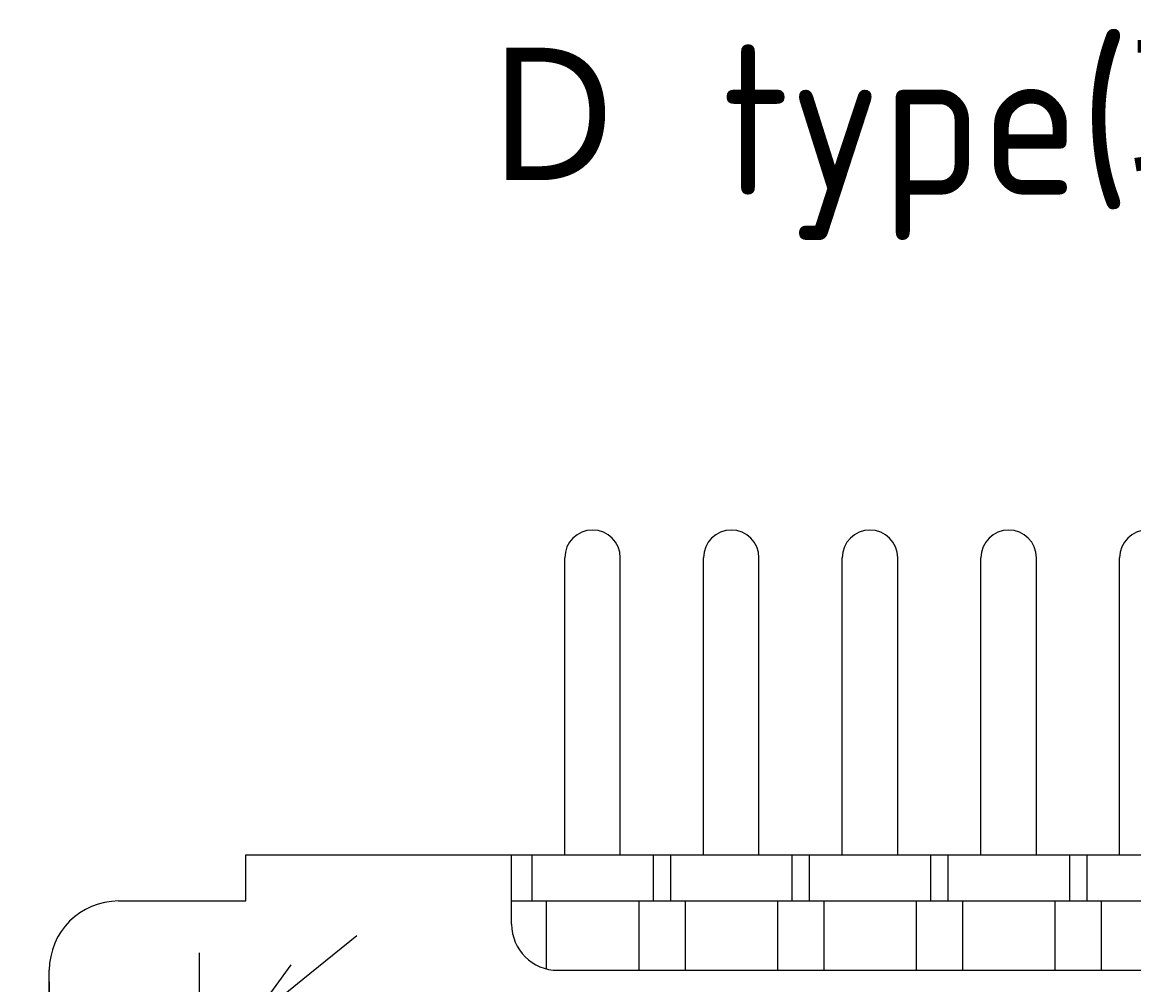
# Model space of a CAD drawing. Extents: x -74 to 312, y 149 to 285.
# Tile 9 of 12: x 92 to 140, y 244 to 285. Entities that reach past the tile are written whole.
import ezdxf

# ---------------------------------------------------------------- set-up
doc = ezdxf.new("R2010")
doc.units = 0
doc.header["$LTSCALE"] = 0.2
doc.linetypes.add('CENTER', pattern=[50.8, 31.75, -6.35, 6.35, -6.35])
doc.layers.get('0').update_dxf_attribs({"linetype": 'CONTINUOUS'})
doc.layers.get('DEFPOINTS').update_dxf_attribs({"linetype": 'CONTINUOUS'})
doc.layers.add('18-0-CON', color=3, linetype='CONTINUOUS')
doc.styles.add('DIMENSION', font='isocp.shx', dxfattribs={"bigfont": 'bigfont.shx'})
doc.styles.get("Standard").update_dxf_attribs({"font": 'isocp.shx', "bigfont": 'bigfont.shx'})
doc.dimstyles.get("Standard").update_dxf_attribs({"dimtxt": 0.18, "dimasz": 0.18, "dimexe": 0.18, "dimexo": 0.0625, "dimgap": 0.09, "dimtad": 0, "dimtih": 1, "dimtoh": 1, "dimzin": 0, "dimcen": 0.09, "dimazin": 3, "dimtfac": 1, "dimtofl": 0, "dimtmove": 0, "dimatfit": 3})

# ---------------------------------------------------------------- blocks, each defined once
blk = doc.blocks.new('*U95')
at = {"color": 0}
blk.add_text('Ｄ type(取付部キリ穴)', height=6.5, dxfattribs=at).set_placement((111.479, 277.968))
blk = doc.blocks.new('_OPEN30')
at = {"color": 0, "linetype": 'BYBLOCK'}
for p, q in [((-1, 0.268), (0, 0)), ((0, 0), (-1, -0.268)), ((0, 0), (-1, 0))]:
    blk.add_line(p, q, dxfattribs=at)
blk = doc.blocks.new('*U29')
at = {"color": 0, "style": 'DIMENSION'}
blk.add_text('113', height=4.5, dxfattribs=at).set_placement((145.881, 195.5))
blk = doc.blocks.new('*D28')
at = {"color": 0}
for p, q in [((93.299, 243.903), (93.299, 193)), ((206.299, 235.903), (206.299, 193)), ((96.299, 195), (203.299, 195))]:
    blk.add_line(p, q, dxfattribs=at)
at = {"layer": 'DEFPOINTS', "color": 0}
for p in [(93.299, 244.403), (206.299, 236.403), (206.299, 195)]:
    blk.add_point(p, dxfattribs=at)
at = {"color": 0, "xscale": 3, "yscale": 3, "zscale": 3, "rotation": 180}
blk.add_blockref('_OPEN30', (93.299, 195), dxfattribs=at)
at = {"color": 0, "xscale": 3, "yscale": 3, "zscale": 3}
blk.add_blockref('_OPEN30', (206.299, 195), dxfattribs=at)
at = {"layer": '18-0-CON'}
blk.add_blockref('*U29', (0, 0), dxfattribs=at)
blk = doc.blocks.new('*U39')
at = {"color": 0, "style": 'DIMENSION'}
blk.add_text('∅5.5', height=4.5, rotation=38.9889, dxfattribs=at).set_placement((81.418, 226.167))
blk = doc.blocks.new('*D38')
at = {"color": 0}
for p, q in [((104.268, 244.02), (106.6, 245.908)), ((101.936, 242.133), (97.662, 238.672)), ((81.869, 225.889), (95.33, 236.785))]:
    blk.add_line(p, q, dxfattribs=at)
at = {"layer": 'DEFPOINTS', "color": 0}
for p in [(101.936, 242.133), (97.662, 238.672)]:
    blk.add_point(p, dxfattribs=at)
at = {"color": 0, "xscale": 3, "yscale": 3, "zscale": 3}
for p, rotation in [((101.936, 242.133), 218.9889050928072), ((97.662, 238.672), 38.98890509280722)]:
    blk.add_blockref('_OPEN30', p, dxfattribs=dict(at, rotation=rotation))
at = {"layer": '18-0-CON'}
blk.add_blockref('*U39', (0, 0), dxfattribs=at)

msp = doc.modelspace()

# ---------------------------------------------------------------- linework, layer by layer
for p, q in [((115.599, 249.403), (115.599, 262.253)), ((117.999, 249.403), (117.999, 262.253)), ((121.599, 249.403), (121.599, 262.253)), ((123.999, 249.403), (123.999, 262.253)), ((127.599, 249.403), (127.599, 262.253)), ((129.999, 249.403), (129.999, 262.253)), ((133.599, 249.403), (133.599, 262.253)), ((135.999, 249.403), (135.999, 262.253)), ((139.599, 249.403), (139.599, 262.253)), ((101.799, 247.403), (101.799, 249.403)), ((101.799, 249.403), (149.799, 249.403)), ((113.299, 246.403), (113.299, 249.403)), ((114.174, 249.403), (114.174, 247.403)), ((119.424, 249.403), (119.424, 247.403)), ((120.174, 249.403), (120.174, 247.403)), ((125.424, 249.403), (125.424, 247.403)), ((126.174, 249.403), (126.174, 247.403)), ((131.424, 249.403), (131.424, 247.403)), ((132.174, 249.403), (132.174, 247.403)), ((137.424, 249.403), (137.424, 247.403)), ((138.174, 249.403), (138.174, 247.403)), ((96.299, 247.403), (101.799, 247.403)), ((113.299, 247.403), (149.799, 247.403)), ((114.799, 247.403), (114.799, 244.466)), ((118.799, 247.403), (118.799, 244.403)), ((120.799, 247.403), (120.799, 244.403)), ((124.799, 247.403), (124.799, 244.403)), ((126.799, 247.403), (126.799, 244.403)), ((130.799, 247.403), (130.799, 244.403)), ((132.799, 247.403), (132.799, 244.403)), ((136.799, 247.403), (136.799, 244.403)), ((138.799, 247.403), (138.799, 244.403)), ((93.299, 240.403), (93.299, 244.403)), ((115.299, 244.403), (149.799, 244.403))]:
    msp.add_line(p, q)
at = {"color": 0, "linetype": 'CENTER'}
msp.add_line((99.799, 240.403), (99.799, 245.153), dxfattribs=at)
for centre, radius, start, end in [((116.799, 262.253), 1.2, 0, 180), ((122.799, 262.253), 1.2, 0, 180), ((128.799, 262.253), 1.2, 0, 180), ((134.799, 262.253), 1.2, 0, 180), ((140.799, 262.253), 1.2, 0, 180), ((96.299, 244.403), 3, 90, 180), ((115.299, 246.403), 2, 180, 270)]:
    msp.add_arc(centre, radius, start, end)

# ---------------------------------------------------------------- block references
msp.add_blockref('*U95', (0, 0))

# ---------------------------------------------------------------- dimensions: what is measured, and where the dimension line sits
at = {"color": 0}
dim = msp.add_diameter_dim_2p(p1=(101.936, 242.133), p2=(97.662, 238.672), dimstyle='Standard', override={"dimscale": 1, "dimclrd": 0, "dimclrt": 0, "dimtol": 0, "dimtp": 0.1, "dimtm": 0}, dxfattribs=at)
dim.commit()
dim.dimension.update_dxf_attribs({"geometry": '*D38', "text_midpoint": (86.352, 229.518), "dimtype": 131})
dim = msp.add_linear_dim(base=(206.299, 195), p1=(93.299, 244.403), p2=(206.299, 236.403), dimstyle='Standard', override={"dimscale": 1, "dimclrd": 0, "dimclre": 0, "dimclrt": 0, "dimtol": 0, "dimtp": 0.1, "dimtm": 0}, dxfattribs=at)
dim.commit()
dim.dimension.update_dxf_attribs({"geometry": '*D28', "text_midpoint": (149.799, 197.75)})

doc.saveas('drawing.dxf')
